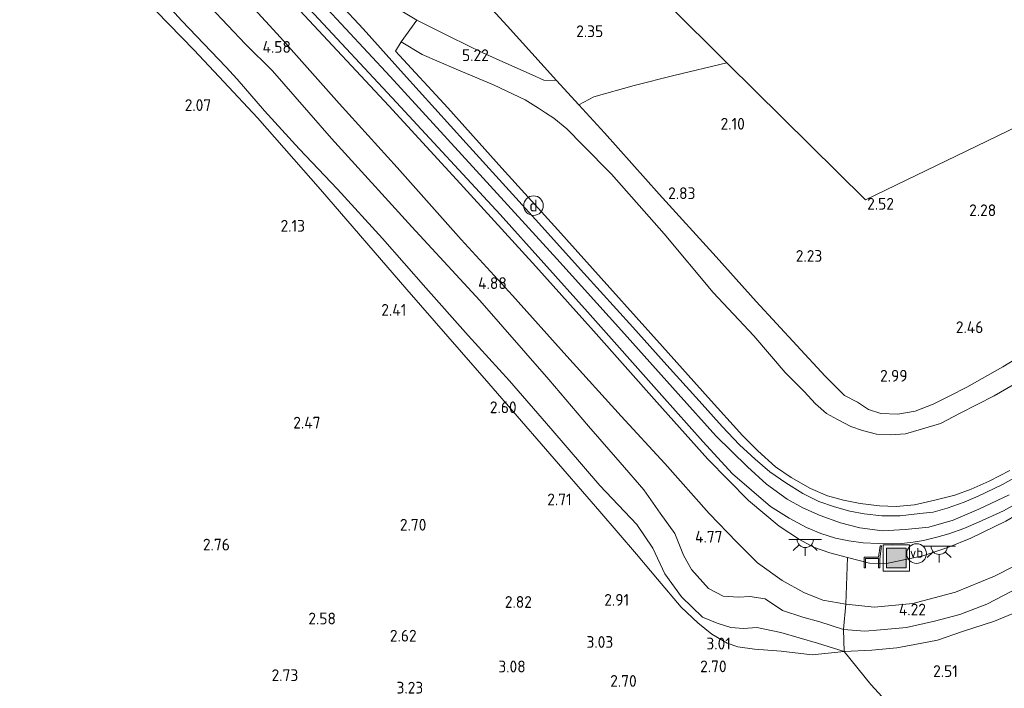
# Model space of a CAD drawing. Extents: x 141961 to 144947, y 416202 to 417778.
# Tile 20 of 122: x 142090 to 142241, y 417088 to 417190. Entities that reach past the tile are written whole.
import ezdxf
from ezdxf.enums import TextEntityAlignment as Align
from ezdxf.lldxf.tags import DXFTag

# ---------------------------------------------------------------- set-up
doc = ezdxf.new("R2010")
doc.units = 0
for name, color, linetype, lineweight in [('B-ME-GR-BOUWLAND_AKKERBOUW-GV', 80, 'Continuous', 13), ('B-ME-GR-GRAS-GV', 60, 'Continuous', 13), ('B-ME-GW-TALUD_KRUIN-G', 90, 'Continuous', 18), ('B-ME-GW-TALUD_TEEN-G', 90, 'Continuous', 18), ('B-ME-IE-MEUBILAIR_DIJKPAAL-S', 7, 'Continuous', 25), ('B-ME-IE-MEUBILAIR_WEGMEUBILAIR-S', 7, 'Continuous', 25), ('B-ME-IE-TERREINAFSCHEIDING_DOORGANG-G', 210, 'Continuous', 18), ('B-ME-IE-TERREINAFSCHEIDING_KUNSTMATIG_HEKWERK-G', 20, 'IE-TERREINAFSCHEIDING-KUNSTMATIG', 18), ('B-ME-KG-GRENS_OPNAME-G', 210, 'KG-OPNAME', 18), ('B-ME-OG-HOOGTEPUNT-S', 7, 'Continuous', 25), ('B-ME-VH-VERHARDING_ASFALT-GV', 252, 'Continuous', 18), ('B-ME-VW-VERKEERSTEKEN_DRAAGCONSTRUCTIE-S', 7, 'Continuous', 25), ('B-ME-WH-WINTERBED-G', 150, 'WH-WINTERBED', 18)]:
    doc.layers.add(name, color=color, linetype=linetype, lineweight=lineweight)
doc.styles.add('NLCS-ISO', font='NLCS-ISO.ttf')
doc.styles.add('NLCS-ISO-ANNOTATIVE-T18', font='NLCS-ISO.ttf', dxfattribs={"height": 1.8})
doc.styles.get("Standard").update_dxf_attribs({"font": 'arial.ttf'})
doc.linetypes.add('IE-TERREINAFSCHEIDING-KUNSTMATIG', pattern='A,4,[82,NLCS.SHX,S=0.75,R=90,X=0,Y=0],4,-2', length=10)
tags = doc.linetypes.add('KG-OPNAME', pattern='A,5.5,-2,["O",Standard,S=1.8,R=0,X=-0.5,Y=-0.9],-2,5.5,-2,[5,NLCS.SHX,S=0.75,R=0,X=0,Y=0],-2', length=19).pattern_tags.tags
tags[6] = DXFTag(74, 10)
tags = doc.linetypes.add('WH-WINTERBED', pattern='A,6,-3.5,["WB",Standard,S=1.8,R=0,X=-1.5,Y=-0.9],-3.5,6,-3.5,6,-3.5,6,-3.5,6,-3.5', length=51).pattern_tags.tags
tags[6] = DXFTag(74, 10)

# ---------------------------------------------------------------- blocks, each defined once
blk = doc.blocks.new('SAL-HOOGTELABEL-SO')
at = {"color": 0, "linetype": 'ByBlock', "lineweight": -2, "style": 'NLCS-ISO-ANNOTATIVE-T18'}
blk.add_attdef('HOOGTE', text='', height=1.8, dxfattribs=at).set_placement((2.79, 0), align=Align.RIGHT)
blk = doc.blocks.new('SIE-WEG_ZITBANK-SO')
at = {"color": 0, "linetype": 'ByBlock', "lineweight": 18}
blk.add_lwpolyline([(-0.91, -1.63), (-0.91, -0.2), (1.09, -0.2), (1.09, -1.63), (1.29, -1.63), (1.29, -0.21), (1.54, 1.78), (1.33, 1.78), (1.11, 0), (-1.11, 0), (-1.11, -1.63)], close=True, dxfattribs=at)
blk = doc.blocks.new('SIE-WEG_AFVALBAK-SO')
at = {"linetype": 'ByBlock', "lineweight": 18}
h = blk.add_hatch(color=0, dxfattribs=at)
h.dxf.hatch_style = 1
h.paths.add_polyline_path([(-1.5, -1.5), (1.5, -1.5), (1.5, 1.5), (-1.5, 1.5)])
at = {"color": 0, "linetype": 'ByBlock', "lineweight": 18}
for points in [[(-2, -2), (2, -2), (2, 2), (-2, 2)], [(-1.5, -1.5), (1.5, -1.5), (1.5, 1.5), (-1.5, 1.5)]]:
    blk.add_lwpolyline(points, close=True, dxfattribs=at)
blk = doc.blocks.new('SIE-DIJKPAAL-SO')
at = {"color": 0, "linetype": 'ByBlock', "lineweight": 18}
blk.add_circle((0, 0), 1.5, dxfattribs=at)
at = {"color": 0, "linetype": 'ByBlock', "lineweight": 18, "style": 'NLCS-ISO'}
blk.add_text('d', height=1.8, dxfattribs=at).set_placement((0, 0), align=Align.MIDDLE_CENTER)
blk = doc.blocks.new('SKL-ET_OV_LICHTPUNT-SO')
at = {"color": 0, "linetype": 'ByBlock', "lineweight": 18}
for points in [[(-1.25, 0), (-2.5, 0)], [(1.25, 0), (2.5, 0)], [(-0.92, -0.85), (-1.83, -1.7)], [(0, -1.25), (0, -2.5)], [(0.92, -0.85), (1.83, -1.7)]]:
    blk.add_lwpolyline(points, dxfattribs=at)
blk.add_lwpolyline([(0, 0), (1.25, 0, -1), (-1.25, 0)], format="xyb", close=True, dxfattribs=at)
blk = doc.blocks.new('SIE-WEG_PAAL_VERKEERSBORD-SO')
at = {"color": 0, "linetype": 'ByBlock', "lineweight": 18}
blk.add_circle((0, 0), 1.5, dxfattribs=at)
at = {"color": 0, "linetype": 'ByBlock', "lineweight": 18, "style": 'NLCS-ISO'}
blk.add_text('vb', height=1.5, dxfattribs=at).set_placement((0, 0.13), align=Align.MIDDLE_CENTER)

msp = doc.modelspace()

# ---------------------------------------------------------------- linework, layer by layer
at = {"layer": 'B-ME-GR-BOUWLAND_AKKERBOUW-GV'}
msp.add_polyline3d([(142086.8, 417216.67, 2.58), (142101.11, 417201.59, 2.44), (142116.59, 417185.71, 2.29), (142121.1, 417180.86, 2.53), (142126.26, 417175.33, 2.81), (142135.93, 417164.38, 2.69), (142149.12, 417149.07, 2.65), (142161.7, 417134.72, 2.77), (142170.36, 417124.73, 2.91), (142178.65, 417115.14, 2.96), (142184.3, 417108.6, 3.08), (142187.48, 417104.78, 3.33), (142191.13, 417100.48, 3.24), (142193.67, 417098.09, 3.31), (142195.83, 417096.37, 3.22), (142198.16, 417094.99, 3.37), (142199.77, 417094.43, 3.21), (142202.34, 417094.05, 3.12), (142206.41, 417093.76, 3.07), (142211.16, 417093.22, 3.02), (142216.05, 417093.7, 3.13), (142220.12, 417088.64, 2.86), (142226.44, 417081.83, 2.62)], dxfattribs=at)
at = {"layer": 'B-ME-GR-GRAS-GV'}
for points in [[(142177.75, 417178.57, 2.7), (142175.44, 417177.34, 3), (142172.02, 417181.03, 3.02), (142164.46, 417189.41, 3.02), (142156.37, 417198.3, 3.06), (142148.84, 417206.15, 3.06), (142144.88, 417210.35, 3.05), (142142.07, 417213.29, 2.72), (142146.2, 417215.16, 2.31), (142152.08, 417216.96, 2.25), (142162.15, 417219.55, 2.21), (142198.1, 417183.77, 2.45), (142189.98, 417181.82, 2.35), (142183.92, 417180.29, 2.4)], [(142164.46, 417189.41, 3.02), (142172.02, 417181.03, 3.02), (142170.1, 417181.1, 3.37), (142168.31, 417181.92, 3.72), (142164.75, 417183.51, 4.16), (142160.78, 417185.28, 5.02), (142155.74, 417187.72, 5.89), (142150.66, 417190.28, 6.73), (142147.35, 417192.29, 7.21), (142144.28, 417194.01, 7.4), (142140.26, 417196.63, 7.34), (142135.15, 417200.33, 7.05), (142137.31, 417204.61, 5.49), (142139.35, 417208.54, 4.06), (142142.07, 417213.29, 2.72), (142144.88, 417210.35, 3.05), (142148.84, 417206.15, 3.06), (142156.37, 417198.3, 3.06)], [(142245.4, 417108.45, 4.29), (142239.06, 417105.25, 4.3), (142233.12, 417102.78, 4.3), (142226.58, 417101.05, 4.3), (142220.7, 417100.49, 4.44), (142216.31, 417100.97, 4.52), (142216.57, 417108.09, 7.5), (142219.94, 417107.23, 7.39), (142222.54, 417107.17, 7.36), (142228.11, 417108.32, 7.45), (142231.94, 417109.6, 7.51), (142235.45, 417111.05, 7.46), (142240.81, 417113.66, 7.42), (142247.14, 417117.3, 7.34), (142253.57, 417121.33, 7.42), (142261.15, 417125.25, 7.32), (142266.55, 417128.49, 7.11), (142265.78, 417126.91, 6.81), (142263.37, 417123.84, 6.05), (142259.96, 417119.54, 5.3), (142255.77, 417115.21, 4.59), (142250.86, 417111.61, 4.29)]]:
    msp.add_polyline3d(points, close=True, dxfattribs=at)
for points in [[(142108.17, 417197.34, 2.15), (142114.67, 417190.17, 2.28), (142121.44, 417183.14, 2.48), (142123.17, 417181.26, 2.63), (142127.33, 417176.39, 2.94), (142132.65, 417170.59, 2.91), (142138.54, 417164.4, 2.77), (142145.41, 417156.9, 2.6), (142152.06, 417149.31, 2.72), (142158.53, 417142.06, 2.71), (142164.84, 417135.12, 2.9), (142171.15, 417127.82, 2.94), (142178.67, 417119.09, 3.06), (142184.32, 417113.12, 3.11), (142186.77, 417109.53, 3.28), (142188.6, 417105.59, 3.33), (142191.18, 417102.09, 3.41), (142194.39, 417098.98, 3.36), (142196.6, 417098.02, 3.4), (142198.73, 417097.39, 3.41), (142200.68, 417097.21, 3.38), (142202.7, 417097.38, 3.36), (142206.37, 417096.6, 3.32), (142211.97, 417094.99, 3.3), (142216.05, 417093.7, 3.13), (142211.16, 417093.22, 3.02), (142206.41, 417093.76, 3.07), (142202.34, 417094.05, 3.12), (142199.77, 417094.43, 3.21), (142198.16, 417094.99, 3.37), (142195.83, 417096.37, 3.22), (142193.67, 417098.09, 3.31), (142191.13, 417100.48, 3.24), (142187.48, 417104.78, 3.33), (142184.3, 417108.6, 3.08), (142178.65, 417115.14, 2.96), (142170.36, 417124.73, 2.91), (142161.7, 417134.72, 2.77), (142149.12, 417149.07, 2.65), (142135.93, 417164.38, 2.69), (142126.26, 417175.33, 2.81), (142121.1, 417180.86, 2.53), (142116.59, 417185.71, 2.29), (142101.11, 417201.59, 2.44)], [(142119.05, 417192.3, 4.41), (142124.44, 417186.6, 4.5), (142128.57, 417182.52, 4.35), (142137.61, 417172.16, 4.32), (142149.88, 417158.64, 4.49), (142160.31, 417147.41, 4.7), (142170.84, 417135.29, 4.73), (142176.92, 417128.19, 4.69), (142181.76, 417122.63, 4.67), (142185.41, 417118.41, 4.36), (142187.9, 417114.88, 4.43), (142190.14, 417111.73, 4.33), (142191.47, 417108.42, 4.28), (142192.71, 417106.24, 4.28), (142195.28, 417103.34, 4.44), (142197.55, 417102.17, 4.29), (142199.93, 417102.04, 4.29), (142201.64, 417102.14, 4.38), (142203.98, 417101.78, 4.44), (142206.64, 417100, 4.13), (142209.75, 417098.97, 4.24), (142212.32, 417098.24, 4.21), (142215.95, 417097.08, 4.09), (142216.05, 417093.7, 3.13), (142211.97, 417094.99, 3.3), (142206.37, 417096.6, 3.32), (142202.7, 417097.38, 3.36), (142200.68, 417097.21, 3.38), (142198.73, 417097.39, 3.41), (142196.6, 417098.02, 3.4), (142194.39, 417098.98, 3.36), (142191.18, 417102.09, 3.41), (142188.6, 417105.59, 3.33), (142186.77, 417109.53, 3.28), (142184.32, 417113.12, 3.11), (142178.67, 417119.09, 3.06), (142171.15, 417127.82, 2.94), (142164.84, 417135.12, 2.9), (142158.53, 417142.06, 2.71), (142152.06, 417149.31, 2.72), (142145.41, 417156.9, 2.6), (142138.54, 417164.4, 2.77), (142132.65, 417170.59, 2.91), (142127.33, 417176.39, 2.94), (142123.17, 417181.26, 2.63), (142121.44, 417183.14, 2.48), (142114.67, 417190.17, 2.28), (142108.17, 417197.34, 2.15)], [(142244.46, 417121.59, 7.47), (142240.27, 417119.23, 7.46), (142236.58, 417117.44, 7.47), (142234.41, 417116.53, 7.5), (142231.83, 417115.62, 7.48), (142229.67, 417115.04, 7.48), (142227.66, 417114.8, 7.48), (142224.63, 417114.45, 7.47), (142221.83, 417114.48, 7.48), (142219.1, 417114.76, 7.48), (142216.95, 417115.17, 7.44), (142214.59, 417115.82, 7.45), (142212.18, 417116.64, 7.49), (142209.71, 417117.87, 7.49), (142207.14, 417119.48, 7.51), (142204.71, 417121.21, 7.55), (142202.42, 417123.12, 7.62), (142200.04, 417125.33, 7.62), (142197.41, 417128.12, 7.62), (142193.89, 417132.04, 7.67), (142188.92, 417137.52, 7.65), (142183.72, 417143.32, 7.65), (142176.23, 417151.56, 7.65), (142168.83, 417159.76, 7.64), (142158.23, 417171.48, 7.59), (142148.64, 417182.05, 7.53), (142142.43, 417188.96, 7.47), (142135.21, 417196.75, 7.39)], [(142122.34, 417195.77, 4.78), (142129.77, 417187.6, 4.72), (142138.75, 417177.53, 4.72), (142147.66, 417167.75, 4.89), (142157.45, 417156.72, 4.85), (142165.29, 417148.14, 4.98), (142173.64, 417138.89, 5.09), (142181.95, 417129.7, 5.09), (142188.63, 417122.48, 5.08), (142195.38, 417114.81, 4.98), (142199.65, 417110.42, 4.99), (142202.81, 417107.28, 4.81), (142206.55, 417104.56, 4.75), (142209.88, 417102.75, 4.54), (142212.79, 417101.56, 4.62), (142216.31, 417100.97, 4.52), (142215.95, 417097.08, 4.09), (142212.32, 417098.24, 4.21), (142209.75, 417098.97, 4.24), (142206.64, 417100, 4.13), (142203.98, 417101.78, 4.44), (142201.64, 417102.14, 4.38), (142199.93, 417102.04, 4.29), (142197.55, 417102.17, 4.29), (142195.28, 417103.34, 4.44), (142192.71, 417106.24, 4.28), (142191.47, 417108.42, 4.28), (142190.14, 417111.73, 4.33), (142187.9, 417114.88, 4.43), (142185.41, 417118.41, 4.36), (142181.76, 417122.63, 4.67), (142176.92, 417128.19, 4.69), (142170.84, 417135.29, 4.73), (142160.31, 417147.41, 4.7), (142149.88, 417158.64, 4.49), (142137.61, 417172.16, 4.32), (142128.57, 417182.52, 4.35), (142124.44, 417186.6, 4.5), (142119.05, 417192.3, 4.41)], [(142132.75, 417191.78, 7.38), (142146.36, 417177.17, 7.49), (142157.31, 417165.3, 7.51), (142168.85, 417152.59, 7.51), (142177.71, 417142.74, 7.55), (142187.41, 417131.86, 7.65), (142195.2, 417123.11, 7.65), (142201.42, 417116.81, 7.76), (142206.13, 417112.9, 7.81), (142209.22, 417110.85, 7.69), (142211.38, 417109.65, 7.57), (142213.85, 417108.79, 7.5), (142216.57, 417108.09, 7.5), (142216.31, 417100.97, 4.52), (142212.79, 417101.56, 4.62), (142209.88, 417102.75, 4.54), (142206.55, 417104.56, 4.75), (142202.81, 417107.28, 4.81), (142199.65, 417110.42, 4.99), (142195.38, 417114.81, 4.98), (142188.63, 417122.48, 5.08), (142181.95, 417129.7, 5.09), (142173.64, 417138.89, 5.09), (142165.29, 417148.14, 4.98), (142157.45, 417156.72, 4.85), (142147.66, 417167.75, 4.89), (142138.75, 417177.53, 4.72), (142129.77, 417187.6, 4.72), (142122.34, 417195.77, 4.78)], [(142134.22, 417191.96, 7.34), (142147.57, 417177.69, 7.46), (142163.4, 417160.55, 7.58), (142176.8, 417145.68, 7.59), (142188.17, 417132.84, 7.67), (142194.41, 417125.84, 7.67), (142198.98, 417120.89, 7.73), (142201.9, 417118.39, 7.73), (142204.8, 417115.86, 7.73), (142207.64, 417114.08, 7.68), (142210.3, 417112.65, 7.65), (142212.47, 417111.73, 7.62), (142214.72, 417111.02, 7.62), (142216.79, 417110.64, 7.62), (142218.95, 417110.34, 7.61), (142221.27, 417110.2, 7.61), (142223.43, 417110.18, 7.61), (142224.86, 417110.24, 7.61), (142226.64, 417110.41, 7.51), (142228.22, 417110.66, 7.51), (142230.22, 417111.2, 7.51), (142232.07, 417111.7, 7.55), (142234.39, 417112.54, 7.55), (142236.62, 417113.51, 7.52), (142240.44, 417115.2, 7.52), (142246.32, 417118.48, 7.55)], [(142147.35, 417192.29, 7.21), (142150.66, 417190.28, 6.73), (142148.25, 417186.97, 6.93), (142147.39, 417185.54, 7.4), (142155.41, 417176.85, 7.47), (142163.66, 417167.66, 7.47), (142172.25, 417158.2, 7.57), (142180.2, 417149.33, 7.55), (142188.27, 417140.36, 7.6), (142195.25, 417132.54, 7.62), (142200.52, 417126.77, 7.62), (142202.84, 417124.4, 7.62), (142205.54, 417121.95, 7.51), (142207.96, 417120.32, 7.51), (142210.9, 417118.63, 7.52), (142213.51, 417117.53, 7.52), (142215.94, 417116.87, 7.47), (142218.49, 417116.33, 7.47), (142221.45, 417115.98, 7.44), (142224.02, 417115.9, 7.44), (142226.81, 417116.16, 7.44), (142230.16, 417116.91, 7.52), (142233.02, 417117.6, 7.52), (142235.49, 417118.56, 7.52), (142238.24, 417119.78, 7.61), (142241.41, 417121.41, 7.61)], [(142240.81, 417113.66, 7.42), (142235.45, 417111.05, 7.46), (142231.94, 417109.6, 7.51), (142228.11, 417108.32, 7.45), (142222.54, 417107.17, 7.36), (142219.94, 417107.23, 7.39), (142216.57, 417108.09, 7.5), (142213.85, 417108.79, 7.5), (142211.38, 417109.65, 7.57), (142209.22, 417110.85, 7.69), (142206.13, 417112.9, 7.81), (142201.42, 417116.81, 7.76), (142195.2, 417123.11, 7.65), (142187.41, 417131.86, 7.65), (142177.71, 417142.74, 7.55), (142168.85, 417152.59, 7.51), (142157.31, 417165.3, 7.51), (142146.36, 417177.17, 7.49), (142132.75, 417191.78, 7.38)], [(142244.49, 417135.99, 3.49), (142239.02, 417132.81, 3.45), (142233.81, 417130.17, 3.42), (142230.8, 417128.6, 3.41), (142227.89, 417127.69, 3.38), (142225.43, 417127.02, 3.38), (142223.19, 417126.85, 3.38), (142221.02, 417126.96, 3.38), (142218.85, 417127.49, 3.38), (142217.07, 417128.1, 3.38), (142215.03, 417129.19, 3.38), (142213.36, 417130.13, 3.38), (142211.65, 417131.59, 3.38), (142209.95, 417133.45, 3.38), (142207.05, 417136.39, 3.38), (142202.26, 417141.98, 3.38), (142196.03, 417148.6, 3.29), (142188.49, 417157.61, 3.15), (142180.45, 417166.73, 3.14), (142176.09, 417171.17, 3.15), (142173.62, 417173.63, 3.25), (142171.65, 417175.29, 3.25), (142170.37, 417176.08, 3.34), (142169.29, 417176.8, 3.58), (142167.23, 417178.08, 3.89), (142162.39, 417180.4, 4.59), (142156.67, 417182.78, 5.49), (142151.49, 417185.04, 6.33), (142148.25, 417186.97, 6.93), (142150.66, 417190.28, 6.73), (142155.74, 417187.72, 5.89), (142160.78, 417185.28, 5.02), (142164.75, 417183.51, 4.16), (142168.31, 417181.92, 3.72), (142170.1, 417181.1, 3.37), (142172.02, 417181.03, 3.02), (142175.44, 417177.34, 3), (142179.4, 417173.06, 2.96), (142187.74, 417163.66, 2.99), (142196.47, 417154.1, 3.03), (142202.6, 417147.26, 3.12), (142208.8, 417140.49, 3.23), (142213.17, 417135.84, 3.26), (142216.12, 417132.87, 3.34), (142218.11, 417131.86, 3.34), (142219.81, 417130.73, 3.34), (142221.67, 417130.09, 3.33), (142224.26, 417130, 3.29), (142226.95, 417130.49, 3.29), (142229.68, 417131.55, 3.29), (142232.23, 417132.8, 3.29), (142234.86, 417134.16, 3.28), (142240.33, 417137.23, 3.29), (142250.72, 417143.56, 3.28)], [(142250.72, 417143.56, 3.28), (142240.33, 417137.23, 3.29), (142234.86, 417134.16, 3.28), (142232.23, 417132.8, 3.29), (142229.68, 417131.55, 3.29), (142226.95, 417130.49, 3.29), (142224.26, 417130, 3.29), (142221.67, 417130.09, 3.33), (142219.81, 417130.73, 3.34), (142218.11, 417131.86, 3.34), (142216.12, 417132.87, 3.34), (142213.17, 417135.84, 3.26), (142208.8, 417140.49, 3.23), (142202.6, 417147.26, 3.12), (142196.47, 417154.1, 3.03), (142187.74, 417163.66, 2.99), (142179.4, 417173.06, 2.96), (142175.44, 417177.34, 3), (142177.75, 417178.57, 2.7), (142183.92, 417180.29, 2.4), (142189.98, 417181.82, 2.35), (142198.1, 417183.77, 2.45), (142219.35, 417162.79, 2.39), (142273.58, 417189.01, 2.21)], [(142241.41, 417121.41, 7.61), (142238.24, 417119.78, 7.61), (142235.49, 417118.56, 7.52), (142233.02, 417117.6, 7.52), (142230.16, 417116.91, 7.52), (142226.81, 417116.16, 7.44), (142224.02, 417115.9, 7.44), (142221.45, 417115.98, 7.44), (142218.49, 417116.33, 7.47), (142215.94, 417116.87, 7.47), (142213.51, 417117.53, 7.52), (142210.9, 417118.63, 7.52), (142207.96, 417120.32, 7.51), (142205.54, 417121.95, 7.51), (142202.84, 417124.4, 7.62), (142200.52, 417126.77, 7.62), (142195.25, 417132.54, 7.62), (142188.27, 417140.36, 7.6), (142180.2, 417149.33, 7.55), (142172.25, 417158.2, 7.57), (142163.66, 417167.66, 7.47), (142155.41, 417176.85, 7.47), (142147.39, 417185.54, 7.4), (142148.25, 417186.97, 6.93), (142151.49, 417185.04, 6.33), (142156.67, 417182.78, 5.49), (142162.39, 417180.4, 4.59), (142167.23, 417178.08, 3.89), (142169.29, 417176.8, 3.58), (142170.37, 417176.08, 3.34), (142171.65, 417175.29, 3.25), (142173.62, 417173.63, 3.25), (142176.09, 417171.17, 3.15), (142180.45, 417166.73, 3.14), (142188.49, 417157.61, 3.15), (142196.03, 417148.6, 3.29), (142202.26, 417141.98, 3.38), (142207.05, 417136.39, 3.38), (142209.95, 417133.45, 3.38), (142211.65, 417131.59, 3.38), (142213.36, 417130.13, 3.38), (142215.03, 417129.19, 3.38), (142217.07, 417128.1, 3.38), (142218.85, 417127.49, 3.38), (142221.02, 417126.96, 3.38), (142223.19, 417126.85, 3.38), (142225.43, 417127.02, 3.38), (142227.89, 417127.69, 3.38), (142230.8, 417128.6, 3.41), (142233.81, 417130.17, 3.42), (142239.02, 417132.81, 3.45), (142244.49, 417135.99, 3.49)], [(142242.88, 417103.55, 4.16), (142237.89, 417100.96, 4.12), (142233.74, 417099.38, 4.12), (142229.87, 417098.34, 4.12), (142225.59, 417097.39, 4.09), (142221.63, 417097, 4.09), (142219.24, 417096.8, 4.09), (142215.95, 417097.08, 4.09), (142216.31, 417100.97, 4.52), (142220.7, 417100.49, 4.44), (142226.58, 417101.05, 4.3), (142233.12, 417102.78, 4.3), (142239.06, 417105.25, 4.3), (142245.4, 417108.45, 4.29)], [(142245.69, 417101.1, 2.85), (142239.06, 417098.37, 2.8), (142234.15, 417096.74, 2.85), (142230.32, 417095.45, 2.79), (142226.87, 417094.79, 2.79), (142224.12, 417094.26, 2.84), (142220.29, 417093.89, 3), (142216.05, 417093.7, 3.13), (142215.95, 417097.08, 4.09), (142219.24, 417096.8, 4.09), (142221.63, 417097, 4.09), (142225.59, 417097.39, 4.09), (142229.87, 417098.34, 4.12), (142233.74, 417099.38, 4.12), (142237.89, 417100.96, 4.12), (142242.88, 417103.55, 4.16)], [(142226.44, 417081.83, 2.62), (142220.12, 417088.64, 2.86), (142216.05, 417093.7, 3.13), (142220.29, 417093.89, 3), (142224.12, 417094.26, 2.84), (142226.87, 417094.79, 2.79), (142230.32, 417095.45, 2.79), (142234.15, 417096.74, 2.85), (142239.06, 417098.37, 2.8), (142245.69, 417101.1, 2.85)]]:
    msp.add_polyline3d(points, dxfattribs=at)
at = {"layer": 'B-ME-GW-TALUD_KRUIN-G'}
for points in [[(142119.05, 417192.3, 4.41), (142124.44, 417186.6, 4.5), (142128.57, 417182.52, 4.35), (142137.61, 417172.16, 4.32), (142149.88, 417158.64, 4.49), (142160.31, 417147.41, 4.7), (142170.84, 417135.29, 4.73), (142176.92, 417128.19, 4.69), (142181.76, 417122.63, 4.67), (142185.41, 417118.41, 4.36), (142187.9, 417114.88, 4.43), (142190.14, 417111.73, 4.33), (142191.47, 417108.42, 4.28), (142192.71, 417106.24, 4.28), (142195.28, 417103.34, 4.44), (142197.55, 417102.17, 4.29), (142199.93, 417102.04, 4.29), (142201.64, 417102.14, 4.38), (142203.98, 417101.78, 4.44), (142206.64, 417100, 4.13), (142209.75, 417098.97, 4.24), (142212.32, 417098.24, 4.21), (142215.95, 417097.08, 4.09), (142219.24, 417096.8, 4.09), (142221.63, 417097, 4.09), (142225.59, 417097.39, 4.09), (142229.87, 417098.34, 4.12), (142233.74, 417099.38, 4.12), (142237.89, 417100.96, 4.12), (142242.88, 417103.55, 4.16)], [(142150.66, 417190.28, 6.73), (142155.74, 417187.72, 5.89), (142160.78, 417185.28, 5.02), (142164.75, 417183.51, 4.16), (142168.31, 417181.92, 3.72), (142170.1, 417181.1, 3.37), (142172.02, 417181.03, 3.02)], [(142266.55, 417128.49, 7.11), (142261.15, 417125.25, 7.32), (142253.57, 417121.33, 7.42), (142247.14, 417117.3, 7.34), (142240.81, 417113.66, 7.42), (142235.45, 417111.05, 7.46), (142231.94, 417109.6, 7.51), (142228.11, 417108.32, 7.45), (142222.54, 417107.17, 7.36), (142219.94, 417107.23, 7.39), (142216.57, 417108.09, 7.5)]]:
    msp.add_polyline3d(points, dxfattribs=at)
at = {"layer": 'B-ME-GW-TALUD_TEEN-G'}
for points in [[(142067.8, 417238.2, 3.07), (142069.64, 417237.1, 2.89), (142071.51, 417235.33, 2.52), (142075.37, 417230.59, 2.37), (142081.12, 417225.29, 2.39), (142087.46, 417218.38, 2.2), (142094.78, 417211.62, 2.27), (142102.43, 417203.66, 2.34), (142108.17, 417197.34, 2.15), (142114.67, 417190.17, 2.28), (142121.44, 417183.14, 2.48), (142123.17, 417181.26, 2.63), (142127.33, 417176.39, 2.94), (142132.65, 417170.59, 2.91), (142138.54, 417164.4, 2.77), (142145.41, 417156.9, 2.6), (142152.06, 417149.31, 2.72), (142158.53, 417142.06, 2.71), (142164.84, 417135.12, 2.9), (142171.15, 417127.82, 2.94), (142178.67, 417119.09, 3.06), (142184.32, 417113.12, 3.11), (142186.77, 417109.53, 3.28), (142188.6, 417105.59, 3.33)], [(142122.34, 417195.77, 4.78), (142129.77, 417187.6, 4.72), (142138.75, 417177.53, 4.72), (142147.66, 417167.75, 4.89), (142157.45, 417156.72, 4.85), (142165.29, 417148.14, 4.98), (142173.64, 417138.89, 5.09), (142181.95, 417129.7, 5.09), (142188.63, 417122.48, 5.08), (142195.38, 417114.81, 4.98), (142199.65, 417110.42, 4.99), (142202.81, 417107.28, 4.81), (142206.55, 417104.56, 4.75), (142209.88, 417102.75, 4.54), (142212.79, 417101.56, 4.62), (142216.31, 417100.97, 4.52), (142220.7, 417100.49, 4.44), (142226.58, 417101.05, 4.3), (142233.12, 417102.78, 4.3), (142239.06, 417105.25, 4.3), (142245.4, 417108.45, 4.29)], [(142244.49, 417135.99, 3.49), (142239.02, 417132.81, 3.45), (142233.81, 417130.17, 3.42), (142230.8, 417128.6, 3.41), (142227.89, 417127.69, 3.38), (142225.43, 417127.02, 3.38), (142223.19, 417126.85, 3.38), (142221.02, 417126.96, 3.38), (142218.85, 417127.49, 3.38), (142217.07, 417128.1, 3.38), (142215.03, 417129.19, 3.38), (142213.36, 417130.13, 3.38), (142211.65, 417131.59, 3.38), (142209.95, 417133.45, 3.38), (142207.05, 417136.39, 3.38), (142202.26, 417141.98, 3.38), (142196.03, 417148.6, 3.29), (142188.49, 417157.61, 3.15), (142180.45, 417166.73, 3.14), (142176.09, 417171.17, 3.15), (142173.62, 417173.63, 3.25), (142171.65, 417175.29, 3.25), (142170.37, 417176.08, 3.34), (142169.29, 417176.8, 3.58), (142167.23, 417178.08, 3.89), (142162.39, 417180.4, 4.59), (142156.67, 417182.78, 5.49), (142151.49, 417185.04, 6.33), (142148.25, 417186.97, 6.93)], [(142216.05, 417093.7, 3.13), (142220.29, 417093.89, 3), (142224.12, 417094.26, 2.84), (142226.87, 417094.79, 2.79), (142230.32, 417095.45, 2.79), (142234.15, 417096.74, 2.85), (142239.06, 417098.37, 2.8), (142245.69, 417101.1, 2.85), (142252.29, 417104.31, 2.81), (142258.55, 417107.69, 2.84), (142263.52, 417110.95, 2.93), (142266.69, 417113.09, 2.98), (142269.61, 417114.33, 3.03), (142271.98, 417115.41, 3.16), (142272.56, 417114.27, 2.92), (142273.21, 417113.15, 2.85), (142274.45, 417111.78, 2.73), (142276.13, 417110.78, 2.69), (142277.91, 417110.05, 2.64), (142279.14, 417109.63, 2.49)], [(142188.6, 417105.59, 3.33), (142191.18, 417102.09, 3.41), (142194.39, 417098.98, 3.36), (142196.6, 417098.02, 3.4), (142198.73, 417097.39, 3.41), (142200.68, 417097.21, 3.38), (142202.7, 417097.38, 3.36), (142206.37, 417096.6, 3.32), (142211.97, 417094.99, 3.3), (142216.05, 417093.7, 3.13)]]:
    msp.add_polyline3d(points, dxfattribs=at)
at = {"layer": 'B-ME-IE-TERREINAFSCHEIDING_DOORGANG-G'}
for points in [[(142150.66, 417190.28, 6.73), (142148.25, 417186.97, 6.93)], [(142216.31, 417100.97, 4.52), (142215.95, 417097.08, 4.09)]]:
    msp.add_polyline3d(points, dxfattribs=at)
at = {"layer": 'B-ME-IE-TERREINAFSCHEIDING_KUNSTMATIG_HEKWERK-G'}
for points in [[(142059.53, 417244.76, 3.09), (142066.14, 417238.02, 2.95), (142070.27, 417233.95, 2.63), (142078.34, 417225.46, 2.63), (142086.8, 417216.67, 2.58), (142101.11, 417201.59, 2.44), (142116.59, 417185.71, 2.29), (142121.1, 417180.86, 2.53), (142126.26, 417175.33, 2.81), (142135.93, 417164.38, 2.69), (142149.12, 417149.07, 2.65), (142161.7, 417134.72, 2.77), (142170.36, 417124.73, 2.91), (142178.65, 417115.14, 2.96), (142184.3, 417108.6, 3.08), (142187.48, 417104.78, 3.33)], [(142216.57, 417108.09, 7.5), (142213.85, 417108.79, 7.5), (142211.38, 417109.65, 7.57), (142209.22, 417110.85, 7.69), (142206.13, 417112.9, 7.81), (142201.42, 417116.81, 7.76), (142195.2, 417123.11, 7.65), (142187.41, 417131.86, 7.65), (142177.71, 417142.74, 7.55), (142168.85, 417152.59, 7.51), (142157.31, 417165.3, 7.51), (142146.36, 417177.17, 7.49), (142132.75, 417191.78, 7.38), (142119.18, 417206.7, 7.32), (142108.69, 417218.01, 7.31), (142102.46, 417224.77, 7.31), (142097.46, 417230.38, 7.35), (142095.97, 417230.83, 7.24)], [(142172.02, 417181.03, 3.02), (142164.46, 417189.41, 3.02), (142156.37, 417198.3, 3.06), (142148.84, 417206.15, 3.06), (142144.88, 417210.35, 3.05), (142142.07, 417213.29, 2.72)], [(142135.15, 417200.33, 7.05), (142140.26, 417196.63, 7.34), (142144.28, 417194.01, 7.4), (142147.35, 417192.29, 7.21), (142150.66, 417190.28, 6.73)], [(142148.25, 417186.97, 6.93), (142147.39, 417185.54, 7.4), (142155.41, 417176.85, 7.47), (142163.66, 417167.66, 7.47), (142172.25, 417158.2, 7.57), (142180.2, 417149.33, 7.55), (142188.27, 417140.36, 7.6), (142195.25, 417132.54, 7.62), (142200.52, 417126.77, 7.62), (142202.84, 417124.4, 7.62), (142205.54, 417121.95, 7.51), (142207.96, 417120.32, 7.51), (142210.9, 417118.63, 7.52), (142213.51, 417117.53, 7.52), (142215.94, 417116.87, 7.47), (142218.49, 417116.33, 7.47), (142221.45, 417115.98, 7.44), (142224.02, 417115.9, 7.44), (142226.81, 417116.16, 7.44), (142230.16, 417116.91, 7.52), (142233.02, 417117.6, 7.52), (142235.49, 417118.56, 7.52), (142238.24, 417119.78, 7.61), (142241.41, 417121.41, 7.61)], [(142175.44, 417177.34, 3), (142177.75, 417178.57, 2.7), (142183.92, 417180.29, 2.4), (142189.98, 417181.82, 2.35), (142198.1, 417183.77, 2.45)], [(142275.68, 417158.8, 3.28), (142263.73, 417151.43, 3.27), (142250.72, 417143.56, 3.28), (142240.33, 417137.23, 3.29), (142234.86, 417134.16, 3.28), (142232.23, 417132.8, 3.29), (142229.68, 417131.55, 3.29), (142226.95, 417130.49, 3.29), (142224.26, 417130, 3.29), (142221.67, 417130.09, 3.33), (142219.81, 417130.73, 3.34), (142218.11, 417131.86, 3.34), (142216.12, 417132.87, 3.34), (142213.17, 417135.84, 3.26), (142208.8, 417140.49, 3.23), (142202.6, 417147.26, 3.12), (142196.47, 417154.1, 3.03), (142187.74, 417163.66, 2.99), (142179.4, 417173.06, 2.96), (142175.44, 417177.34, 3), (142172.02, 417181.03, 3.02)], [(142216.57, 417108.09, 7.5), (142216.31, 417100.97, 4.52)], [(142187.48, 417104.78, 3.33), (142191.13, 417100.48, 3.24), (142193.67, 417098.09, 3.31), (142195.83, 417096.37, 3.22), (142198.16, 417094.99, 3.37), (142199.77, 417094.43, 3.21), (142202.34, 417094.05, 3.12), (142206.41, 417093.76, 3.07), (142211.16, 417093.22, 3.02), (142216.05, 417093.7, 3.13)], [(142215.95, 417097.08, 4.09), (142216.05, 417093.7, 3.13), (142220.12, 417088.64, 2.86), (142226.44, 417081.83, 2.62)]]:
    msp.add_polyline3d(points, dxfattribs=at)
at = {"layer": 'B-ME-KG-GRENS_OPNAME-G'}
msp.add_polyline3d([(142273.58, 417189.01, 2.21), (142219.35, 417162.79, 2.39), (142198.1, 417183.77, 2.45), (142162.15, 417219.55, 2.21), (142160.85, 417220.65, 1.59), (142159.73, 417221.92, 1.54), (142158.03, 417224.23, 2.36), (142150.38, 417232.24, 2.37), (142137.78, 417244.6, 2.61), (142102.27, 417278.99, 3.56)], dxfattribs=at)
at = {"layer": 'B-ME-VH-VERHARDING_ASFALT-GV'}
for points in [[(142135.21, 417196.75, 7.39), (142142.43, 417188.96, 7.47), (142148.64, 417182.05, 7.53), (142158.23, 417171.48, 7.59), (142168.83, 417159.76, 7.64), (142176.23, 417151.56, 7.65), (142183.72, 417143.32, 7.65), (142188.92, 417137.52, 7.65), (142193.89, 417132.04, 7.67), (142197.41, 417128.12, 7.62), (142200.04, 417125.33, 7.62), (142202.42, 417123.12, 7.62), (142204.71, 417121.21, 7.55), (142207.14, 417119.48, 7.51), (142209.71, 417117.87, 7.49), (142212.18, 417116.64, 7.49), (142214.59, 417115.82, 7.45), (142216.95, 417115.17, 7.44), (142219.1, 417114.76, 7.48), (142221.83, 417114.48, 7.48), (142224.63, 417114.45, 7.47), (142227.66, 417114.8, 7.48), (142229.67, 417115.04, 7.48), (142231.83, 417115.62, 7.48), (142234.41, 417116.53, 7.5), (142236.58, 417117.44, 7.47), (142240.27, 417119.23, 7.46), (142244.46, 417121.59, 7.47)], [(142246.32, 417118.48, 7.55), (142240.44, 417115.2, 7.52), (142236.62, 417113.51, 7.52), (142234.39, 417112.54, 7.55), (142232.07, 417111.7, 7.55), (142230.22, 417111.2, 7.51), (142228.22, 417110.66, 7.51), (142226.64, 417110.41, 7.51), (142224.86, 417110.24, 7.61), (142223.43, 417110.18, 7.61), (142221.27, 417110.2, 7.61), (142218.95, 417110.34, 7.61), (142216.79, 417110.64, 7.62), (142214.72, 417111.02, 7.62), (142212.47, 417111.73, 7.62), (142210.3, 417112.65, 7.65), (142207.64, 417114.08, 7.68), (142204.8, 417115.86, 7.73), (142201.9, 417118.39, 7.73), (142198.98, 417120.89, 7.73), (142194.41, 417125.84, 7.67), (142188.17, 417132.84, 7.67), (142176.8, 417145.68, 7.59), (142163.4, 417160.55, 7.58), (142147.57, 417177.69, 7.46), (142134.22, 417191.96, 7.34)]]:
    msp.add_polyline3d(points, dxfattribs=at)
at = {"layer": 'B-ME-WH-WINTERBED-G'}
msp.add_polyline3d([(142241.32, 417117.67, 7.53), (142236.67, 417115.46, 7.53), (142232.75, 417113.79, 7.53), (142229.01, 417112.7, 7.48), (142225.42, 417112.35, 7.52), (142221.91, 417112.18, 7.57), (142218.44, 417112.6, 7.54), (142215.52, 417113.38, 7.54), (142212.38, 417114.52, 7.54), (142209.72, 417115.68, 7.54), (142207.32, 417117.03, 7.65), (142204.19, 417119.31, 7.65), (142201.25, 417121.95, 7.69), (142196.4, 417126.71, 7.73), (142190.67, 417133.13, 7.73), (142181.96, 417142.79, 7.74), (142172.1, 417153.79, 7.7), (142159.75, 417167.26, 7.66), (142146.58, 417181.64, 7.51), (142132.93, 417196.38, 7.4), (142117, 417213.96, 7.4), (142103.94, 417228.25, 7.37), (142091.22, 417241.8, 7.35), (142080.73, 417253.38, 7.43)], dxfattribs=at)

# ---------------------------------------------------------------- block references
at = {"layer": 'B-ME-IE-MEUBILAIR_DIJKPAAL-S'}
msp.add_blockref('SIE-DIJKPAAL-SO', (142168.52, 417161.91, 7.51), dxfattribs=at)
at = {"layer": 'B-ME-IE-MEUBILAIR_WEGMEUBILAIR-S'}
for name, p in [('SKL-ET_OV_LICHTPUNT-SO', (142210.11, 417110.85, 7.76)), ('SIE-WEG_ZITBANK-SO', (142220.23, 417108.11, 7.51)), ('SIE-WEG_AFVALBAK-SO', (142224.05, 417108, 7.51)), ('SKL-ET_OV_LICHTPUNT-SO', (142230.61, 417109.8, 7.55))]:
    msp.add_blockref(name, p, dxfattribs=at)
at = {"layer": 'B-ME-OG-HOOGTEPUNT-S'}
for p, values in [((142176.4, 417187.68, 2.35), {'HOOGTE': '2.35'}), ((142128.6, 417185.28, 4.58), {'HOOGTE': '4.58'}), ((142158.89, 417184.02, 5.22), {'HOOGTE': '5.22'}), ((142116.4, 417176.38, 2.07), {'HOOGTE': '2.07'}), ((142198.07, 417173.53, 2.1), {'HOOGTE': '2.10'}), ((142190.51, 417162.91, 2.83), {'HOOGTE': '2.83'}), ((142220.89, 417161.29, 2.52), {'HOOGTE': '2.52'}), ((142236.54, 417160.3, 2.28), {'HOOGTE': '2.28'}), ((142130.76, 417157.92, 2.13), {'HOOGTE': '2.13'}), ((142209.92, 417153.31, 2.23), {'HOOGTE': '2.23'}), ((142161.64, 417149.15, 4.88), {'HOOGTE': '4.88'}), ((142146.26, 417145.06, 2.41), {'HOOGTE': '2.41'}), ((142234.57, 417142.41, 2.46), {'HOOGTE': '2.46'}), ((142222.97, 417134.98, 2.99), {'HOOGTE': '2.99'}), ((142163.14, 417130.16, 2.6), {'HOOGTE': '2.60'}), ((142133.13, 417127.81, 2.47), {'HOOGTE': '2.47'}), ((142171.57, 417116.07, 2.71), {'HOOGTE': '2.71'}), ((142149.33, 417112.19, 2.7), {'HOOGTE': '2.70'}), ((142194.65, 417110.36, 4.77), {'HOOGTE': '4.77'}), ((142119.26, 417109.16, 2.76), {'HOOGTE': '2.76'}), ((142165.48, 417100.38, 2.82), {'HOOGTE': '2.82'}), ((142180.36, 417100.7, 2.91), {'HOOGTE': '2.91'}), ((142225.79, 417099.22, 4.21), {'HOOGTE': '4.22'}), ((142135.49, 417097.85, 2.58), {'HOOGTE': '2.58'}), ((142147.84, 417095.22, 2.62), {'HOOGTE': '2.62'}), ((142177.93, 417094.26, 3.03), {'HOOGTE': '3.03'}), ((142195.94, 417094.02, 3.01), {'HOOGTE': '3.01'}), ((142129.73, 417089.18, 2.73), {'HOOGTE': '2.73'}), ((142164.53, 417090.51, 3.08), {'HOOGTE': '3.08'}), ((142195.28, 417090.53, 2.7), {'HOOGTE': '2.70'}), ((142230.67, 417089.81, 2.51), {'HOOGTE': '2.51'}), ((142181.52, 417088.3, 2.7), {'HOOGTE': '2.70'}), ((142148.85, 417087.27, 3.23), {'HOOGTE': '3.23'})]:
    msp.add_blockref('SAL-HOOGTELABEL-SO', p, dxfattribs=at).add_auto_attribs(values)
at = {"layer": 'B-ME-VW-VERKEERSTEKEN_DRAAGCONSTRUCTIE-S'}
msp.add_blockref('SIE-WEG_PAAL_VERKEERSBORD-SO', (142227.14, 417108.68, 7.52), dxfattribs=at)

doc.saveas('drawing.dxf')
